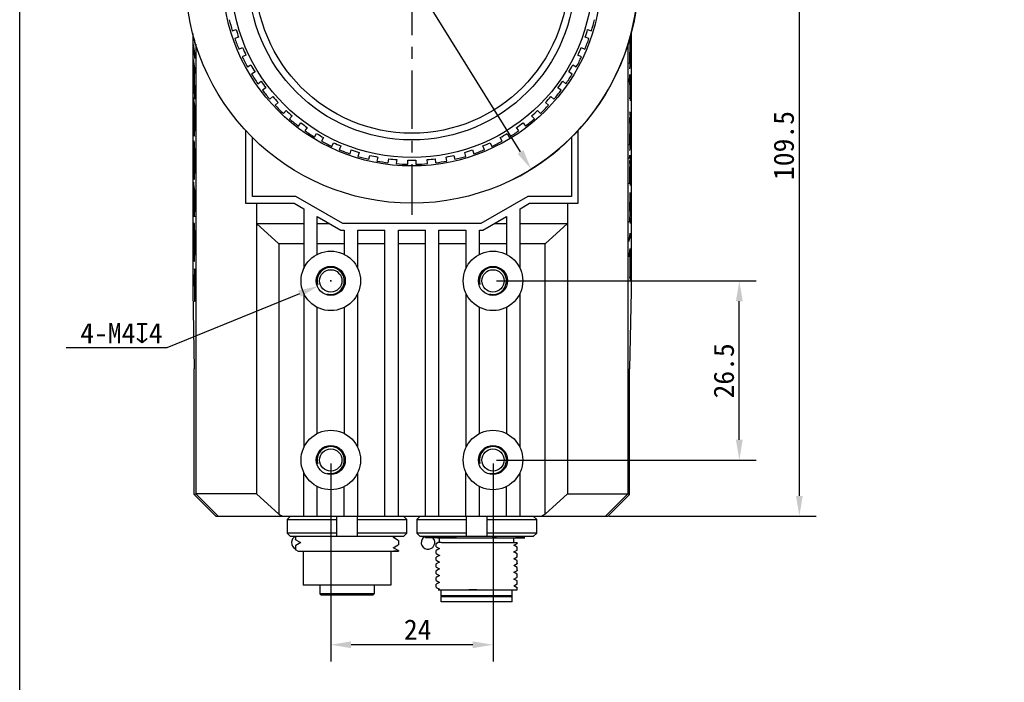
# Model space of a CAD drawing. Header units: millimetres. Extents: x 29 to 427, y -9 to 296.
# Tile 2 of 6: x 29 to 174, y 131 to 229. Entities that reach past the tile are written whole.
import ezdxf

# ---------------------------------------------------------------- set-up
doc = ezdxf.new("R2010")
doc.units = ezdxf.units.MM
doc.header["$LTSCALE"] = 23.1
doc.header["$PDMODE"] = 3
doc.header["$PDSIZE"] = 8
doc.linetypes.add('CENTER', pattern=[0.6, 0.375, -0.075, 0.075, -0.075])
doc.layers.get('0').update_dxf_attribs({"linetype": 'CONTINUOUS'})
doc.layers.get('Defpoints').update_dxf_attribs({"linetype": 'CONTINUOUS'})
for name, color, linetype in [('00_COMPONENTS', 7, 'CONTINUOUS'), ('03_ALL_AXES', 7, 'CONTINUOUS'), ('10_ALL_CHAMFER', 7, 'CONTINUOUS'), ('51__DRAFT_DIMS', 7, 'CONTINUOUS')]:
    doc.layers.add(name, color=color, linetype=linetype)
doc.styles.get("Standard").update_dxf_attribs({"font": 'simfang.ttf'})
doc.dimstyles.new('DIMSTYLE_1', dxfattribs={"dimtxt": 3, "dimasz": 3, "dimexe": 2.5, "dimexo": 0.5, "dimgap": 0.75, "dimtad": 1, "dimdec": 1, "dimdsep": 46, "dimtxsty": 'STANDARD', "dimblk": '_FILLED', "dimcen": 0.09, "dimclrd": 8, "dimclre": 8, "dimclrt": 256, "dimazin": 2, "dimtp": 0.2, "dimtm": 0.2, "dimtfac": 1, "dimtdec": 1, "dimtofl": 0, "dimtmove": 0, "dimatfit": 3, "dimldrblk": '_FILLED', "dimfxl": 1, "dimtolj": 1, "dimarcsym": 0})
doc.dimstyles.new('DIMSTYLE_2', dxfattribs={"dimtxt": 3, "dimasz": 3, "dimexe": 2.5, "dimexo": 0.5, "dimtad": 1, "dimdsep": 46, "dimtxsty": 'STANDARD', "dimblk": '_FILLED', "dimcen": 0.09, "dimclrd": 8, "dimclre": 8, "dimclrt": 256, "dimazin": 2, "dimtp": 0.1, "dimtm": 0.1, "dimtfac": 1, "dimtofl": 0, "dimtmove": 0, "dimatfit": 1, "dimldrblk": '_FILLED', "dimfxl": 1, "dimtolj": 1, "dimarcsym": 0})
doc.dimstyles.new('DIMSTYLE_5', dxfattribs={"dimtxt": 3, "dimasz": 3, "dimexe": 2.5, "dimexo": 0.5, "dimtad": 1, "dimdsep": 46, "dimtxsty": 'STANDARD', "dimblk": '_FILLED', "dimcen": 0.09, "dimclrd": 8, "dimclre": 8, "dimclrt": 256, "dimazin": 2, "dimtp": 0.3, "dimtm": 0.3, "dimtfac": 1, "dimtmove": 0, "dimatfit": 2, "dimldrblk": '_FILLED', "dimfxl": 1, "dimtolj": 1, "dimarcsym": 0})

# ---------------------------------------------------------------- blocks, each defined once
blk = doc.blocks.new('_FILLED')
at = {"color": 0, "linetype": 'ByBlock'}
blk.add_solid([(0, 0), (-1, 0.167), (-1, -0.167)], dxfattribs=at)
blk = doc.blocks.new('*D1')
at = {"layer": '51__DRAFT_DIMS', "color": 8, "lineweight": -2, "transparency": 16777216}
for p, q in [((74.59, 163.45), (74.59, 134.12)), ((98.59, 163.45), (98.59, 134.12)), ((95.59, 136.62), (77.59, 136.62))]:
    blk.add_line(p, q, dxfattribs=at)
at = {"layer": 'Defpoints', "color": 0, "transparency": 16777216}
for p in [(74.59, 163.95), (98.59, 163.95), (74.59, 136.62)]:
    blk.add_point(p, dxfattribs=at)
at = {"layer": '51__DRAFT_DIMS', "color": 8, "lineweight": -2, "transparency": 16777216, "xscale": 3, "yscale": 3, "zscale": 3, "rotation": 180}
blk.add_blockref('_FILLED', (74.59, 136.62), dxfattribs=at)
at = {"layer": '51__DRAFT_DIMS', "color": 8, "lineweight": -2, "transparency": 16777216, "xscale": 3, "yscale": 3, "zscale": 3}
blk.add_blockref('_FILLED', (98.59, 136.62), dxfattribs=at)
at = {"layer": '51__DRAFT_DIMS', "transparency": 16777216, "insert": (87.45, 140.37), "char_height": 3, "attachment_point": 2}
blk.add_mtext('\\A1;24', dxfattribs=at)
blk = doc.blocks.new('*D2')
at = {"layer": '51__DRAFT_DIMS', "color": 8, "lineweight": -2, "transparency": 16777216}
for p, q in [((99.09, 190.45), (137.53, 190.45)), ((135.03, 166.95), (135.03, 187.45)), ((99.09, 163.95), (137.53, 163.95))]:
    blk.add_line(p, q, dxfattribs=at)
at = {"layer": 'Defpoints', "color": 0, "transparency": 16777216}
for p in [(98.59, 190.45), (135.03, 190.45), (98.59, 163.95)]:
    blk.add_point(p, dxfattribs=at)
at = {"layer": '51__DRAFT_DIMS', "color": 8, "lineweight": -2, "transparency": 16777216, "xscale": 3, "yscale": 3, "zscale": 3}
for p, rotation in [((135.03, 190.45), 90), ((135.03, 163.95), 270)]:
    blk.add_blockref('_FILLED', p, dxfattribs=dict(at, rotation=rotation))
at = {"layer": '51__DRAFT_DIMS', "transparency": 16777216, "insert": (131.23, 177.14), "char_height": 3, "attachment_point": 2, "rotation": 90}
blk.add_mtext('\\A1;26.5', dxfattribs=at)
blk = doc.blocks.new('*D3')
at = {"layer": '51__DRAFT_DIMS', "color": 8, "lineweight": -2, "transparency": 16777216}
for p, q in [((74.5, 190.45), (74.68, 190.45)), ((74.59, 190.36), (74.59, 190.54)), ((69.96, 188.56), (50.33, 180.54)), ((50.33, 180.54), (35.44, 180.54))]:
    blk.add_line(p, q, dxfattribs=at)
at = {"layer": 'Defpoints', "color": 0, "transparency": 16777216}
for p in [(76.44, 191.21), (72.74, 189.69)]:
    blk.add_point(p, dxfattribs=at)
at = {"layer": '51__DRAFT_DIMS', "color": 8, "lineweight": -2, "transparency": 16777216, "xscale": 3, "yscale": 3, "zscale": 3, "rotation": 22.21256724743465}
blk.add_blockref('_FILLED', (72.74, 189.69), dxfattribs=at)
at = {"layer": '51__DRAFT_DIMS', "transparency": 16777216, "insert": (49.7, 184.23), "char_height": 3, "attachment_point": 3}
blk.add_mtext('\\A1;4-M4{\\fgdt;x}4', dxfattribs=at)
blk = doc.blocks.new('*D8')
at = {"layer": '51__DRAFT_DIMS', "color": 8, "lineweight": -2, "transparency": 16777216}
for p, q in [((116.17, 265.16), (146.41, 265.16)), ((143.91, 158.65), (143.91, 262.16)), ((115.75, 155.65), (146.41, 155.65))]:
    blk.add_line(p, q, dxfattribs=at)
at = {"layer": 'Defpoints', "color": 0, "transparency": 16777216}
for p in [(115.67, 265.16), (143.91, 265.16), (115.25, 155.65)]:
    blk.add_point(p, dxfattribs=at)
at = {"layer": '51__DRAFT_DIMS', "color": 8, "lineweight": -2, "transparency": 16777216, "xscale": 3, "yscale": 3, "zscale": 3}
for p, rotation in [((143.91, 265.16), 90), ((143.91, 155.65), 270)]:
    blk.add_blockref('_FILLED', p, dxfattribs=dict(at, rotation=rotation))
at = {"layer": '51__DRAFT_DIMS', "transparency": 16777216, "insert": (140.1, 210.48), "char_height": 3, "attachment_point": 2, "rotation": 90}
blk.add_mtext('\\A1;109.5', dxfattribs=at)
blk = doc.blocks.new('*D9')
at = {"layer": '51__DRAFT_DIMS', "color": 8, "lineweight": -2, "transparency": 16777216}
for p, q in [((61.52, 275.88), (54.38, 275.88)), ((68.93, 263.92), (61.52, 275.88)), ((102.66, 209.53), (70.51, 261.37))]:
    blk.add_line(p, q, dxfattribs=at)
at = {"layer": 'Defpoints', "color": 0, "transparency": 16777216}
for p in [(68.93, 263.92), (104.24, 206.98)]:
    blk.add_point(p, dxfattribs=at)
at = {"layer": '51__DRAFT_DIMS', "color": 8, "lineweight": -2, "transparency": 16777216, "xscale": 3, "yscale": 3, "zscale": 3}
for p, rotation in [((68.93, 263.92), 121.8022393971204), ((104.24, 206.98), 301.8022393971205)]:
    blk.add_blockref('_FILLED', p, dxfattribs=dict(at, rotation=rotation))
at = {"layer": '51__DRAFT_DIMS', "transparency": 16777216, "insert": (60.89, 279.54), "char_height": 3, "attachment_point": 3}
blk.add_mtext('\\A1;%%c67', dxfattribs=at)

msp = doc.modelspace()

# ---------------------------------------------------------------- linework, layer by layer
msp.add_lwpolyline([(28.566, 296.178), (427.252, 296.178), (427.252, -9.445), (28.566, -9.445)], close=True)
at = {"layer": '00_COMPONENTS'}
for p, q in [((60.017, 227.448), (60.588, 227.634)), ((112.588, 227.634), (113.159, 227.448)), ((54.169, 227.043), (54.169, 188.94)), ((54.38, 226.249), (54.457, 225.634)), ((54.457, 225.634), (54.457, 225.996)), ((60.959, 226.492), (60.388, 226.307)), ((112.788, 226.307), (112.218, 226.492)), ((119.007, 227.043), (119.007, 188.94)), ((54.3, 225.421), (54.3, 224.619)), ((54.457, 224.164), (54.3, 225.421)), ((54.3, 224.619), (54.457, 223.366)), ((54.615, 225.48), (54.615, 158.962)), ((60.999, 224.715), (61.547, 224.959)), ((111.629, 224.959), (112.177, 224.715)), ((118.561, 225.48), (118.561, 158.951)), ((54.3, 223.198), (54.3, 222.396)), ((54.457, 221.946), (54.3, 223.198)), ((54.457, 223.366), (54.457, 224.164)), ((62.035, 223.862), (61.487, 223.618)), ((111.689, 223.618), (111.141, 223.862)), ((54.3, 222.396), (54.351, 221.987)), ((54.351, 221.987), (54.38, 220.73)), ((54.457, 218.488), (54.382, 221.745)), ((54.382, 221.745), (54.457, 221.144)), ((54.457, 221.144), (54.457, 221.946)), ((62.262, 222.099), (62.781, 222.399)), ((110.395, 222.399), (110.915, 222.099)), ((54.38, 220.73), (54.3, 218.999)), ((54.3, 218.103), (54.393, 220.145)), ((54.393, 220.145), (54.457, 217.358)), ((63.381, 221.36), (62.862, 221.059)), ((63.791, 219.629), (64.276, 219.982)), ((108.9, 219.982), (109.386, 219.629)), ((110.315, 221.059), (109.795, 221.36)), ((54.3, 218.999), (54.3, 218.103)), ((64.981, 219.011), (64.496, 218.658)), ((108.68, 218.658), (108.195, 219.011)), ((118.809, 218.595), (118.809, 217.379)), ((118.858, 217.772), (118.858, 219.049)), ((118.876, 218.971), (118.876, 217.113)), ((54.3, 217.587), (54.3, 216.785)), ((54.457, 216.331), (54.3, 217.587)), ((54.457, 217.358), (54.457, 218.488)), ((65.569, 217.333), (66.015, 217.734)), ((107.161, 217.734), (107.607, 217.333)), ((118.809, 217.379), (118.858, 217.772)), ((54.3, 216.785), (54.37, 216.228)), ((54.37, 216.228), (54.37, 215.295)), ((54.387, 214.984), (54.387, 216.093)), ((54.387, 216.093), (54.44, 215.668)), ((54.44, 215.668), (54.44, 213.711)), ((54.457, 213.814), (54.457, 216.331)), ((66.818, 216.842), (66.372, 216.441)), ((67.578, 215.235), (67.98, 215.681)), ((105.196, 215.681), (105.598, 215.235)), ((106.804, 216.441), (106.358, 216.842)), ((68.872, 214.878), (68.47, 214.432)), ((104.706, 214.432), (104.305, 214.878)), ((54.33, 213.654), (54.3, 213.224)), ((54.3, 213.224), (54.3, 212.328)), ((54.3, 212.328), (54.33, 212.786)), ((61.988, 212.723), (61.988, 201.951)), ((69.796, 213.359), (70.148, 213.844)), ((71.119, 213.139), (70.766, 212.653)), ((102.41, 212.653), (102.057, 213.139)), ((103.028, 213.844), (103.381, 213.359)), ((111.188, 201.951), (111.188, 212.723)), ((62.988, 202.951), (62.988, 211.686)), ((72.197, 211.724), (72.497, 212.244)), ((73.536, 211.644), (73.236, 211.124)), ((99.94, 211.124), (99.64, 211.644)), ((100.679, 212.244), (100.98, 211.724)), ((110.188, 211.686), (110.188, 202.951)), ((74.756, 210.35), (75, 210.898)), ((76.096, 210.41), (75.852, 209.862)), ((77.444, 209.251), (77.63, 209.821)), ((95.547, 209.821), (95.732, 209.251)), ((97.324, 209.862), (97.08, 210.41)), ((98.176, 210.898), (98.421, 210.35)), ((78.771, 209.451), (78.586, 208.88)), ((80.233, 208.438), (80.358, 209.025)), ((81.532, 208.776), (81.407, 208.189)), ((83.091, 207.922), (83.154, 208.519)), ((84.348, 208.393), (84.285, 207.797)), ((85.988, 207.707), (85.988, 208.307)), ((87.188, 208.307), (87.188, 207.707)), ((88.891, 207.797), (88.829, 208.393)), ((90.022, 208.519), (90.085, 207.922)), ((91.769, 208.189), (91.645, 208.776)), ((92.818, 209.025), (92.943, 208.438)), ((94.591, 208.88), (94.405, 209.451)), ((118.859, 205.233), (118.859, 207.189)), ((118.876, 207.087), (118.876, 204.57)), ((118.806, 205.916), (118.806, 204.807)), ((54.3, 205.043), (54.3, 202.137)), ((54.457, 203.786), (54.3, 205.043)), ((54.318, 202.73), (54.318, 204.097)), ((54.318, 204.097), (54.372, 203.664)), ((118.806, 204.807), (118.859, 205.233)), ((54.372, 203.664), (54.372, 202.141)), ((54.39, 202.305), (54.39, 203.52)), ((54.39, 203.52), (54.44, 203.127)), ((54.44, 203.127), (54.44, 201.85)), ((54.457, 201.928), (54.457, 203.786)), ((69.438, 202.951), (62.988, 202.951)), ((76.366, 198.951), (69.438, 202.951)), ((103.738, 202.951), (96.81, 198.951)), ((110.188, 202.951), (103.738, 202.951)), ((118.812, 200.756), (118.876, 203.543)), ((118.876, 203.543), (118.876, 202.413)), ((61.988, 201.951), (69.17, 201.951)), ((63.588, 201.951), (63.588, 158.951)), ((69.17, 201.951), (70.588, 201.132)), ((70.588, 201.132), (70.588, 192.284)), ((102.588, 201.132), (104.006, 201.951)), ((102.588, 192.284), (102.588, 201.132)), ((104.006, 201.951), (111.188, 201.951)), ((109.588, 201.951), (109.588, 158.951)), ((118.876, 202.413), (118.8, 199.155)), ((72.588, 194.37), (72.588, 199.977)), ((72.588, 199.977), (76.098, 197.951)), ((97.078, 197.951), (100.588, 199.977)), ((100.588, 199.977), (100.588, 194.37)), ((118.8, 199.155), (118.876, 199.757)), ((118.876, 199.757), (118.876, 198.955)), ((66.888, 195.951), (63.588, 198.951)), ((63.588, 198.951), (70.588, 198.951)), ((72.588, 198.951), (74.366, 198.951)), ((96.81, 198.951), (76.366, 198.951)), ((98.81, 198.951), (100.588, 198.951)), ((102.588, 198.951), (109.588, 198.951)), ((109.588, 198.951), (106.288, 195.951)), ((76.098, 197.951), (76.588, 197.951)), ((76.588, 197.951), (76.588, 194.37)), ((78.588, 192.284), (78.588, 197.951)), ((78.588, 197.951), (82.588, 197.951)), ((82.588, 155.651), (82.588, 197.951)), ((84.588, 155.651), (84.588, 197.951)), ((84.588, 197.951), (88.588, 197.951)), ((88.588, 155.651), (88.588, 197.951)), ((90.588, 155.651), (90.588, 197.951)), ((90.588, 197.951), (94.588, 197.951)), ((94.588, 197.951), (94.588, 192.284)), ((96.588, 194.37), (96.588, 197.951)), ((96.588, 197.951), (97.078, 197.951)), ((118.719, 196.283), (118.876, 197.535)), ((118.876, 197.535), (118.876, 196.737)), ((66.888, 195.951), (66.888, 155.951)), ((70.588, 195.951), (66.888, 195.951)), ((76.588, 195.951), (72.588, 195.951)), ((82.588, 195.951), (78.588, 195.951)), ((88.588, 195.951), (84.588, 195.951)), ((94.588, 195.951), (90.588, 195.951)), ((100.588, 195.951), (96.588, 195.951)), ((106.288, 195.951), (102.588, 195.951)), ((106.288, 155.951), (106.288, 195.951)), ((118.719, 194.015), (118.876, 195.268)), ((118.876, 195.268), (118.876, 194.465)), ((118.876, 194.465), (118.811, 193.946)), ((118.811, 193.946), (118.811, 190.835)), ((54.3, 191.393), (54.3, 190.591)), ((54.44, 190.284), (54.3, 191.393)), ((54.44, 192.253), (54.44, 190.284)), ((54.457, 192.11), (54.44, 192.253)), ((54.457, 187.387), (54.457, 192.11)), ((118.811, 190.835), (118.876, 191.355)), ((118.876, 191.355), (118.876, 190.557)), ((54.3, 190.591), (54.44, 189.482)), ((54.44, 189.482), (54.44, 187.53)), ((54.169, 188.94), (54.379, 177.451)), ((70.588, 188.618), (70.588, 165.784)), ((78.588, 165.784), (78.588, 188.618)), ((94.588, 188.618), (94.588, 165.784)), ((102.588, 165.784), (102.588, 188.618)), ((119.007, 188.94), (118.798, 177.451)), ((54.44, 187.53), (54.457, 187.387)), ((72.588, 167.87), (72.588, 186.532)), ((76.588, 186.532), (76.588, 167.87)), ((96.588, 167.87), (96.588, 186.532)), ((100.588, 186.532), (100.588, 167.87)), ((54.379, 158.864), (54.379, 177.451)), ((118.798, 158.864), (118.798, 177.451)), ((70.588, 155.651), (70.588, 162.118)), ((78.588, 155.651), (78.588, 162.118)), ((94.588, 155.651), (94.588, 162.118)), ((102.588, 155.651), (102.588, 162.118)), ((54.379, 158.864), (54.615, 158.962)), ((57.592, 155.651), (54.379, 158.864)), ((54.615, 158.962), (57.926, 155.651)), ((63.588, 158.951), (54.615, 158.951)), ((63.588, 158.951), (66.888, 155.951)), ((72.588, 155.651), (72.588, 160.032)), ((76.588, 155.651), (76.588, 160.032)), ((96.588, 155.651), (96.588, 160.032)), ((100.588, 155.651), (100.588, 160.032)), ((109.588, 158.951), (106.288, 155.951)), ((109.588, 158.951), (118.561, 158.951)), ((118.561, 158.962), (115.25, 155.651)), ((118.798, 158.864), (115.584, 155.651)), ((118.561, 158.962), (118.798, 158.864)), ((57.592, 155.651), (115.584, 155.651)), ((68.622, 155.651), (68.114, 155.151)), ((68.114, 155.151), (68.114, 153.151)), ((68.114, 155.151), (75.488, 155.151)), ((75.488, 152.651), (75.488, 155.651)), ((78.488, 155.651), (78.488, 152.651)), ((78.488, 155.151), (85.862, 155.151)), ((85.862, 155.151), (85.355, 155.651)), ((85.862, 153.151), (85.862, 155.151)), ((87.822, 155.651), (87.314, 155.151)), ((87.314, 155.151), (87.314, 153.151)), ((87.314, 155.151), (94.688, 155.151)), ((94.688, 152.651), (94.688, 155.651)), ((97.688, 155.651), (97.688, 152.651)), ((97.688, 155.151), (105.062, 155.151)), ((105.062, 155.151), (104.555, 155.651)), ((105.062, 153.151), (105.062, 155.151)), ((75.488, 153.151), (68.114, 153.151)), ((68.114, 153.151), (68.622, 152.651)), ((85.862, 153.151), (78.488, 153.151)), ((85.355, 152.651), (85.862, 153.151)), ((94.688, 153.151), (87.314, 153.151)), ((87.314, 153.151), (87.822, 152.651)), ((105.062, 153.151), (97.688, 153.151)), ((104.555, 152.651), (105.062, 153.151)), ((85.355, 152.651), (68.622, 152.651)), ((69.388, 152.651), (69.388, 152.17)), ((69.399, 152.158), (70.127, 151.737)), ((70.152, 151.751), (69.399, 151.316)), ((83.826, 152.473), (84.133, 152.651)), ((84.578, 152.067), (83.85, 152.487)), ((84.588, 152.054), (84.588, 151.421)), ((104.555, 152.651), (87.822, 152.651)), ((88.588, 152.451), (88.588, 152.651)), ((90.35, 152.451), (88.588, 152.451)), ((90.188, 151.123), (90.188, 151.571)), ((90.196, 151.578), (90.194, 151.576)), ((90.258, 151.614), (90.199, 151.58)), ((90.495, 151.751), (90.258, 151.614)), ((90.373, 152.452), (90.35, 152.451)), ((90.373, 152.451), (103.281, 152.451)), ((90.942, 151.751), (90.495, 151.751)), ((90.688, 151.751), (90.688, 152.451)), ((90.971, 151.751), (102.188, 151.751)), ((92.696, 152.546), (92.696, 152.651)), ((101.688, 151.751), (101.688, 152.451)), ((101.689, 151.346), (102.16, 151.618)), ((102.188, 151.633), (102.188, 151.751)), ((102.997, 152.587), (103.109, 152.651)), ((103.281, 152.451), (103.023, 152.6)), ((69.388, 151.303), (69.388, 150.671)), ((69.399, 150.657), (69.757, 150.451)), ((69.757, 150.451), (84.588, 150.451)), ((70.488, 150.451), (70.488, 145.451)), ((83.488, 150.451), (83.488, 145.451)), ((83.825, 150.973), (84.577, 151.408)), ((83.864, 150.979), (83.85, 150.987)), ((84.576, 150.567), (83.864, 150.979)), ((84.588, 150.554), (84.588, 150.451)), ((90.188, 151.123), (90.197, 151.113)), ((90.188, 150.123), (90.188, 150.571)), ((90.188, 150.123), (90.197, 150.113)), ((90.659, 150.846), (90.193, 150.576)), ((90.197, 151.113), (90.659, 150.846)), ((90.197, 150.113), (90.659, 149.846)), ((90.673, 150.854), (90.659, 150.846)), ((101.675, 151.338), (101.689, 151.346)), ((101.675, 150.338), (101.689, 150.346)), ((102.176, 151.064), (101.689, 151.346)), ((101.689, 150.346), (102.16, 150.618)), ((102.176, 150.064), (101.689, 150.346)), ((102.176, 151.064), (102.173, 151.066)), ((102.188, 150.633), (102.188, 151.056)), ((102.188, 149.633), (102.188, 150.056)), ((90.188, 149.123), (90.188, 149.571)), ((90.188, 149.123), (90.197, 149.113)), ((90.659, 149.846), (90.193, 149.576)), ((90.659, 148.846), (90.193, 148.576)), ((90.197, 149.113), (90.659, 148.846)), ((90.673, 149.854), (90.659, 149.846)), ((90.673, 148.854), (90.659, 148.846)), ((101.675, 149.338), (101.689, 149.346)), ((101.689, 149.346), (102.16, 149.618)), ((102.176, 149.065), (101.689, 149.346)), ((101.689, 148.346), (102.161, 148.619)), ((102.177, 149.064), (102.173, 149.066)), ((102.188, 148.633), (102.188, 149.056)), ((90.188, 148.123), (90.188, 148.571)), ((90.188, 148.123), (90.196, 148.113)), ((90.188, 147.123), (90.188, 147.571)), ((90.197, 147.578), (90.194, 147.577)), ((90.196, 148.113), (90.659, 147.846)), ((90.258, 147.614), (90.2, 147.58)), ((90.659, 147.846), (90.258, 147.614)), ((90.673, 147.854), (90.659, 147.846)), ((101.675, 148.338), (101.689, 148.346)), ((101.675, 147.338), (101.689, 147.346)), ((102.176, 148.065), (101.689, 148.346)), ((101.689, 147.346), (102.093, 147.58)), ((102.176, 147.064), (101.689, 147.346)), ((102.093, 147.58), (102.16, 147.618)), ((102.176, 148.064), (102.172, 148.066)), ((102.188, 147.633), (102.188, 148.056)), ((90.188, 147.123), (90.196, 147.113)), ((90.188, 146.123), (90.188, 146.571)), ((90.188, 146.123), (90.197, 146.113)), ((90.659, 146.846), (90.193, 146.576)), ((90.659, 145.846), (90.193, 145.576)), ((90.196, 147.113), (90.659, 146.846)), ((90.197, 146.113), (90.659, 145.846)), ((90.673, 146.854), (90.659, 146.846)), ((90.673, 145.854), (90.659, 145.846)), ((101.675, 146.338), (101.689, 146.346)), ((101.689, 146.346), (102.093, 146.58)), ((102.176, 146.064), (101.689, 146.346)), ((102.093, 146.58), (102.16, 146.618)), ((102.188, 146.633), (102.188, 147.056)), ((102.188, 145.633), (102.188, 146.056)), ((83.488, 145.451), (70.488, 145.451)), ((72.988, 145.451), (72.988, 144.151)), ((80.988, 145.451), (80.988, 144.151)), ((90.188, 145.123), (90.188, 145.571)), ((90.197, 145.113), (90.659, 144.846)), ((90.673, 144.854), (90.499, 144.753)), ((90.499, 144.751), (102.188, 144.751)), ((90.938, 143.851), (90.938, 144.751)), ((94.083, 144.751), (94.091, 144.751)), ((101.438, 143.851), (101.438, 144.751)), ((101.675, 145.338), (101.689, 145.346)), ((101.689, 145.346), (102.16, 145.618)), ((102.176, 145.064), (101.689, 145.346)), ((102.188, 144.751), (102.188, 145.056)), ((73.188, 143.951), (72.988, 144.151)), ((80.988, 144.151), (72.988, 144.151)), ((80.788, 143.951), (73.188, 143.951)), ((80.788, 143.951), (80.988, 144.151)), ((91.038, 143.751), (90.938, 143.851)), ((101.438, 143.851), (90.938, 143.851)), ((90.938, 143.751), (101.438, 143.751)), ((90.938, 142.951), (90.938, 143.751)), ((101.438, 142.951), (90.938, 142.951)), ((101.338, 143.751), (101.438, 143.851)), ((101.438, 142.951), (101.438, 143.751))]:
    msp.add_line(p, q, dxfattribs=at)
for centre, radius in [((86.588, 235.451), 26.75), ((86.588, 235.451), 24.15), ((86.588, 235.451), 23.15), ((74.588, 190.451), 4.4), ((98.588, 190.451), 4.4), ((74.588, 190.451), 2.15), ((98.588, 190.451), 2.15), ((74.588, 190.451), 1.65), ((98.588, 190.451), 1.65), ((74.588, 163.951), 4.4), ((98.588, 163.951), 4.4), ((74.588, 163.951), 2.15), ((98.588, 163.951), 2.15), ((74.588, 163.951), 1.65), ((98.588, 163.951), 1.65)]:
    msp.add_circle(centre, radius, dxfattribs=at)
for centre, radius, start, end in [((86.588, 235.451), 27.75, 193.23892, 196.76108), ((86.588, 235.451), 27.75, 343.23892, 346.76108), ((86.588, 235.451), 27.15, 196.73369, 199.26631), ((86.588, 235.451), 27.15, 340.73369, 343.26631), ((86.588, 235.451), 27.75, 199.23892, 202.76108), ((86.588, 235.451), 27.75, 337.23892, 340.76108), ((101.868, 225.792), 16.985, 1.56159, 2.05971), ((86.588, 235.451), 27.15, 202.73369, 205.26631), ((86.588, 235.451), 27.15, 334.73369, 337.26631), ((86.588, 235.451), 27.75, 205.23892, 208.76108), ((86.588, 235.451), 27.75, 331.23892, 334.76108), ((86.588, 235.451), 27.15, 208.73369, 211.26631), ((86.588, 235.451), 27.15, 328.73369, 331.26631), ((86.588, 235.451), 27.75, 211.23892, 214.76108), ((86.588, 235.451), 27.15, 214.73369, 217.26631), ((86.588, 235.451), 27.15, 322.73369, 325.26631), ((86.588, 235.451), 27.75, 325.23892, 328.76108), ((60.272, 219.512), 58.603, 0.20702, 0.86778), ((86.588, 235.451), 27.75, 217.23892, 220.76108), ((86.588, 235.451), 27.75, 319.23892, 322.76108), ((-64.618, 219.064), 183.494, 359.97091, 0.20586), ((86.588, 235.451), 27.15, 220.73369, 223.26631), ((86.588, 235.451), 27.15, 316.73369, 319.26631), ((86.588, 235.451), 27.75, 223.23892, 226.76108), ((86.588, 235.451), 27.15, 226.73369, 229.26631), ((86.588, 235.451), 27.15, 310.73369, 313.26631), ((86.588, 235.451), 27.75, 313.23892, 316.76108), ((38.791, 214.788), 15.577, 357.7902, 359.32349), ((86.588, 235.451), 27.75, 229.23892, 232.76108), ((86.588, 235.451), 27.75, 307.23892, 310.76108), ((119.453, 214.082), 65.065, 180.08856, 180.744), ((86.588, 235.451), 27.15, 232.73369, 235.26631), ((86.588, 235.451), 27.15, 304.73369, 307.26631), ((86.588, 235.451), 27.75, 235.23892, 238.76108), ((86.588, 235.451), 27.15, 238.73369, 241.26631), ((86.588, 235.451), 27.15, 298.73369, 301.26631), ((86.588, 235.451), 27.75, 301.23892, 304.76108), ((141.032, 208.711), 86.734, 179.17358, 180.04148), ((86.588, 235.451), 27.75, 241.23892, 244.76108), ((86.588, 235.451), 27.15, 244.73369, 247.26631), ((86.588, 235.451), 27.75, 247.23892, 250.76108), ((86.588, 235.451), 27.15, 250.73369, 253.26631), ((86.588, 235.451), 27.15, 286.73369, 289.26631), ((86.588, 235.451), 27.75, 289.23892, 292.76108), ((86.588, 235.451), 27.15, 292.73369, 295.26631), ((86.588, 235.451), 27.75, 295.23892, 298.76108), ((158.136, 208.613), 103.838, 179.9805, 180.69866), ((115.476, 208.611), 61.161, 179.16618, 180.02251), ((118.14, 208.559), 63.825, 179.97475, 180.7647), ((86.588, 235.451), 27.75, 253.23892, 256.76108), ((86.588, 235.451), 27.15, 256.73369, 259.26631), ((86.588, 235.451), 27.15, 262.73369, 265.26631), ((86.588, 235.451), 27.15, 268.73369, 271.26631), ((86.588, 235.451), 27.15, 274.73369, 277.26631), ((86.588, 235.451), 27.15, 280.73369, 283.26631), ((86.588, 235.451), 27.75, 283.23892, 286.76108), ((118.453, 208.125), 64.152, 180.69475, 181.46983), ((97.95, 208.27), 43.633, 180.73851, 181.71688), ((86.588, 235.451), 27.75, 259.23892, 262.76108), ((86.588, 235.451), 27.75, 265.23892, 268.76108), ((86.588, 235.451), 27.75, 271.23892, 274.76108), ((86.588, 235.451), 27.75, 277.23892, 280.76108), ((183.861, 206.818), 65.055, 179.25594, 179.91144), ((130.702, 202.086), 76.401, 179.96155, 180.74424), ((-4.156, 201.387), 58.613, 359.13229, 359.793), ((-129.065, 201.835), 183.523, 359.79415, 0.02909), ((141.032, 196.601), 86.734, 179.17358, 180.04148), ((115.476, 196.501), 61.161, 179.16618, 180.02251), ((158.136, 196.503), 103.838, 179.9805, 180.69866), ((118.453, 196.014), 64.152, 180.69475, 181.46983), ((118.14, 196.449), 63.825, 179.97475, 180.76469), ((97.949, 196.159), 43.632, 180.7385, 181.71689), ((74.588, 190.451), 2, 255, 195), ((98.588, 190.451), 2, 255, 195), ((74.588, 163.951), 2, 255, 195), ((98.588, 163.951), 2, 255, 195), ((105.888, 223.863), 78.314, 240.13227, 240.576), ((67.288, 223.863), 78.314, 299.424, 299.86773), ((69.775, 151.751), 1, 115.82026, 247.22381), ((88.975, 151.751), 1, 115.82026, 44.42918), ((90.206, 151.553), 0.0269, 117.52431, 120.31405), ((96.415, 168.334), 16.195, 257.08543, 258.73542), ((95.049, 168.271), 16.142, 281.45799, 284.60642), ((101.905, 152.86), 1.269, 277.83276, 279.16149), ((101.911, 151.824), 1.232, 277.89746, 279.24626), ((101.906, 150.859), 1.268, 277.83151, 279.16032), ((90.206, 147.553), 0.027, 117.44368, 120.50353), ((101.908, 148.844), 1.252, 277.85616, 279.19211), ((101.906, 147.857), 1.266, 277.83807, 279.16768), ((101.91, 146.833), 1.241, 277.88139, 279.22425)]:
    msp.add_arc(centre, radius, start, end, dxfattribs=at)
for points in [[(118.861, 225.02), (118.861, 225.511), (118.857, 225.92), (118.847, 226.255)], [(118.867, 226.497), (118.875, 226.087), (118.879, 225.595), (118.879, 225.024)], [(118.84, 223.357), (118.854, 223.837), (118.861, 224.389), (118.861, 225.02)], [(118.879, 225.024), (118.879, 224.14), (118.87, 223.391), (118.853, 222.773)], [(118.784, 222.638), (118.807, 222.638), (118.826, 222.875), (118.84, 223.357)], [(118.853, 222.773), (118.835, 222.155), (118.813, 221.848), (118.785, 221.848)], [(118.801, 219.876), (118.804, 220.248), (118.809, 220.526), (118.816, 220.707)], [(118.816, 220.707), (118.823, 220.886), (118.83, 220.98), (118.839, 220.98)], [(118.838, 220.232), (118.828, 220.232), (118.821, 220.101), (118.816, 219.848)], [(118.849, 220.111), (118.846, 220.191), (118.842, 220.232), (118.838, 220.232)], [(118.839, 220.98), (118.845, 220.98), (118.851, 220.927), (118.856, 220.827)], [(118.856, 219.794), (118.854, 219.925), (118.852, 220.031), (118.849, 220.111)], [(118.856, 220.827), (118.861, 220.727), (118.866, 220.583), (118.869, 220.399)], [(118.816, 219.848), (118.811, 219.593), (118.809, 219.176), (118.809, 218.595)], [(118.858, 219.049), (118.858, 219.413), (118.857, 219.663), (118.856, 219.794)], [(54.357, 214.187), (54.349, 213.99), (54.34, 213.808), (54.33, 213.654)], [(54.37, 215.295), (54.37, 214.976), (54.369, 214.747), (54.368, 214.604)], [(54.388, 213.981), (54.387, 214.137), (54.387, 214.473), (54.387, 214.984)], [(118.81, 214.649), (118.8, 214.649), (118.79, 214.584), (118.781, 214.457)], [(118.808, 215.447), (118.83, 215.447), (118.847, 215.21), (118.86, 214.739)], [(118.847, 214.145), (118.838, 214.482), (118.826, 214.649), (118.81, 214.649)], [(118.861, 212.91), (118.861, 213.401), (118.857, 213.81), (118.847, 214.145)], [(118.86, 214.739), (118.872, 214.269), (118.879, 213.659), (118.879, 212.914)], [(54.33, 212.786), (54.34, 212.942), (54.349, 213.142), (54.358, 213.394)], [(54.358, 213.394), (54.363, 213.507), (54.367, 213.67), (54.371, 213.887)], [(54.371, 213.887), (54.373, 213.175), (54.379, 212.659), (54.387, 212.339)], [(54.404, 212.786), (54.4, 212.893), (54.396, 213.044), (54.393, 213.237)], [(54.419, 212.627), (54.414, 212.627), (54.409, 212.68), (54.404, 212.786)], [(54.431, 212.747), (54.428, 212.668), (54.424, 212.627), (54.419, 212.627)], [(54.438, 213.057), (54.437, 212.93), (54.435, 212.827), (54.431, 212.747)], [(54.44, 213.711), (54.44, 213.404), (54.44, 213.187), (54.438, 213.057)], [(54.442, 212.082), (54.448, 212.23), (54.452, 212.43), (54.454, 212.684)], [(54.454, 212.684), (54.456, 212.942), (54.457, 213.318), (54.457, 213.814)], [(118.84, 211.247), (118.854, 211.727), (118.861, 212.28), (118.861, 212.91)], [(118.879, 212.914), (118.879, 212.03), (118.87, 211.281), (118.853, 210.663)], [(54.387, 212.339), (54.396, 212.021), (54.406, 211.861), (54.419, 211.861)], [(54.419, 211.861), (54.428, 211.861), (54.436, 211.935), (54.442, 212.082)], [(118.784, 210.528), (118.807, 210.528), (118.826, 210.766), (118.84, 211.247)], [(54.332, 210.859), (54.321, 210.654), (54.313, 210.355), (54.307, 209.962)], [(54.321, 209.501), (54.326, 209.79), (54.332, 210.007), (54.34, 210.155)], [(54.366, 211.162), (54.354, 211.162), (54.342, 211.063), (54.332, 210.859)], [(54.34, 210.155), (54.347, 210.302), (54.356, 210.372), (54.365, 210.372)], [(54.365, 210.372), (54.389, 210.372), (54.407, 210.134), (54.422, 209.652)], [(54.434, 210.237), (54.417, 210.855), (54.394, 211.162), (54.366, 211.162)], [(54.46, 207.986), (54.46, 208.87), (54.451, 209.619), (54.434, 210.237)], [(118.853, 210.663), (118.835, 210.045), (118.813, 209.739), (118.785, 209.739)], [(54.422, 209.652), (54.436, 209.172), (54.443, 208.62), (54.443, 207.99)], [(118.806, 208.561), (118.814, 208.879), (118.825, 209.039), (118.838, 209.039)], [(118.838, 209.039), (118.847, 209.039), (118.855, 208.965), (118.861, 208.818)], [(118.861, 208.818), (118.867, 208.67), (118.871, 208.47), (118.873, 208.216)], [(54.362, 206.443), (54.352, 206.569), (54.344, 206.741), (54.337, 206.962)], [(54.443, 207.99), (54.443, 207.499), (54.438, 207.089), (54.429, 206.755)], [(54.441, 206.16), (54.454, 206.631), (54.46, 207.241), (54.46, 207.986)], [(118.806, 206.919), (118.806, 206.763), (118.806, 206.428), (118.806, 205.916)], [(118.823, 208.114), (118.818, 208.007), (118.814, 207.856), (118.812, 207.663)], [(118.838, 208.273), (118.833, 208.273), (118.828, 208.22), (118.823, 208.114)], [(118.85, 208.153), (118.847, 208.232), (118.843, 208.273), (118.838, 208.273)], [(118.857, 207.843), (118.856, 207.971), (118.853, 208.073), (118.85, 208.153)], [(118.859, 207.189), (118.859, 207.496), (118.858, 207.713), (118.857, 207.843)], [(118.873, 208.216), (118.875, 207.958), (118.876, 207.582), (118.876, 207.087)], [(54.322, 206.479), (54.329, 206.209), (54.337, 205.988), (54.347, 205.809)], [(54.347, 205.809), (54.36, 205.571), (54.374, 205.452), (54.39, 205.452)], [(54.391, 206.25), (54.382, 206.25), (54.372, 206.316), (54.362, 206.443)], [(54.39, 205.452), (54.411, 205.452), (54.428, 205.69), (54.441, 206.16)], [(54.429, 206.755), (54.419, 206.418), (54.407, 206.25), (54.391, 206.25)], [(54.319, 201.997), (54.318, 202.125), (54.318, 202.37), (54.318, 202.73)], [(54.307, 201.093), (54.311, 200.782), (54.317, 200.529), (54.325, 200.34)], [(54.325, 201.38), (54.322, 201.539), (54.32, 201.744), (54.319, 201.997)], [(54.336, 201.007), (54.331, 201.097), (54.328, 201.224), (54.325, 201.38)], [(54.367, 201.138), (54.363, 200.962), (54.357, 200.872), (54.35, 200.872)], [(54.372, 202.141), (54.372, 201.65), (54.371, 201.314), (54.367, 201.138)], [(54.37, 200.297), (54.375, 200.459), (54.38, 200.7), (54.382, 201.024)], [(54.382, 201.024), (54.386, 200.651), (54.391, 200.373), (54.397, 200.192)], [(54.398, 201.051), (54.393, 201.306), (54.39, 201.724), (54.39, 202.305)], [(54.419, 200.668), (54.41, 200.668), (54.402, 200.799), (54.398, 201.051)], [(54.437, 201.106), (54.436, 200.975), (54.434, 200.868), (54.43, 200.788)], [(54.44, 201.85), (54.44, 201.486), (54.439, 201.237), (54.437, 201.106)], [(54.325, 200.34), (54.333, 200.152), (54.341, 200.054), (54.35, 200.054)], [(54.35, 200.872), (54.345, 200.872), (54.34, 200.917), (54.336, 201.007)], [(54.35, 200.054), (54.358, 200.054), (54.364, 200.136), (54.37, 200.297)], [(54.397, 200.192), (54.404, 200.013), (54.411, 199.919), (54.42, 199.919)], [(54.43, 200.788), (54.427, 200.709), (54.423, 200.668), (54.419, 200.668)], [(54.42, 199.919), (54.426, 199.919), (54.432, 199.972), (54.437, 200.072)], [(54.437, 200.072), (54.443, 200.172), (54.447, 200.316), (54.45, 200.5)], [(54.332, 198.748), (54.321, 198.544), (54.313, 198.245), (54.307, 197.852)], [(54.366, 199.051), (54.354, 199.051), (54.342, 198.953), (54.332, 198.748)], [(54.34, 198.044), (54.347, 198.192), (54.356, 198.261), (54.365, 198.261)], [(54.365, 198.261), (54.389, 198.261), (54.407, 198.024), (54.422, 197.542)], [(54.434, 198.126), (54.417, 198.744), (54.394, 199.051), (54.366, 199.051)], [(54.46, 195.875), (54.46, 196.759), (54.451, 197.508), (54.434, 198.126)], [(54.321, 197.391), (54.326, 197.68), (54.332, 197.897), (54.34, 198.044)], [(54.422, 197.542), (54.436, 197.062), (54.443, 196.509), (54.443, 195.879)], [(54.443, 195.879), (54.443, 195.388), (54.438, 194.979), (54.429, 194.644)], [(54.441, 194.05), (54.454, 194.52), (54.46, 195.13), (54.46, 195.875)], [(54.322, 194.369), (54.329, 194.099), (54.337, 193.878), (54.347, 193.698)], [(54.362, 194.332), (54.352, 194.459), (54.344, 194.631), (54.337, 194.852)], [(54.391, 194.14), (54.382, 194.14), (54.372, 194.205), (54.362, 194.332)], [(54.39, 193.342), (54.411, 193.342), (54.428, 193.579), (54.441, 194.05)], [(54.429, 194.644), (54.419, 194.308), (54.407, 194.14), (54.391, 194.14)], [(54.347, 193.698), (54.36, 193.46), (54.374, 193.342), (54.39, 193.342)], [(102.18, 150.062), (102.179, 150.063), (102.177, 150.063), (102.176, 150.064)], [(102.179, 145.062), (102.178, 145.063), (102.177, 145.064), (102.176, 145.064)]]:
    msp.add_open_spline(points, degree=3, dxfattribs=at)
for points, knots in [([(69.399, 152.158), (69.398, 152.159), (69.393, 152.162), (69.388, 152.167), (69.388, 152.17)], [0, 0, 0, 0, 0.3362146, 1, 1, 1, 1]), ([(84.578, 152.067), (84.579, 152.066), (84.584, 152.063), (84.588, 152.058), (84.588, 152.054)], [0, 0, 0, 0, 0.3341356, 1, 1, 1, 1]), ([(90.193, 151.576), (90.192, 151.575), (90.19, 151.574), (90.188, 151.572), (90.188, 151.571)], [0, 0, 0, 0, 0.3353132, 1, 1, 1, 1]), ([(90.277, 151.594), (90.26, 151.592), (90.233, 151.588), (90.206, 151.582), (90.196, 151.578)], [0, 0, 0, 0, 0.6269521, 1, 1, 1, 1]), ([(92.696, 152.546), (92.48, 152.538), (91.706, 152.51), (90.931, 152.479), (90.373, 152.452)], [0, 0, 0, 0, 0.2783067, 1, 1, 1, 1]), ([(92.795, 152.549), (92.787, 152.548), (92.766, 152.547), (92.733, 152.548), (92.708, 152.546), (92.696, 152.546)], [0, 0, 0, 0, 0.2500397, 0.6250092, 1, 1, 1, 1]), ([(101.706, 152.451), (101.797, 152.456), (101.968, 152.467), (102.209, 152.484), (102.42, 152.5), (102.599, 152.517), (102.746, 152.534), (102.86, 152.55), (102.934, 152.564), (102.976, 152.577), (102.992, 152.583), (102.997, 152.587)], [0, 0, 0, 0, 0.2087654, 0.3951659, 0.5580683, 0.6966213, 0.8103254, 0.8988702, 0.9620297, 0.9841129, 1, 1, 1, 1]), ([(102.161, 151.618), (102.157, 151.617), (102.14, 151.613), (102.122, 151.61), (102.107, 151.607)], [0, 0, 0, 0, 0.2027232, 1, 1, 1, 1]), ([(102.188, 151.633), (102.188, 151.63), (102.177, 151.623), (102.168, 151.62), (102.161, 151.618)], [0, 0, 0, 0, 0.3184226, 1, 1, 1, 1]), ([(69.399, 151.316), (69.398, 151.315), (69.393, 151.312), (69.388, 151.307), (69.388, 151.303)], [0, 0, 0, 0, 0.3367251, 1, 1, 1, 1]), ([(69.388, 150.671), (69.388, 150.669), (69.39, 150.663), (69.395, 150.66), (69.399, 150.657)], [0, 0, 0, 0, 0.1882231, 1, 1, 1, 1]), ([(84.588, 150.555), (84.588, 150.549), (84.577, 150.541), (84.562, 150.535), (84.542, 150.528), (84.517, 150.522), (84.472, 150.513), (84.403, 150.502), (84.304, 150.489), (84.183, 150.476), (84.041, 150.463), (83.939, 150.455), (83.885, 150.451)], [0, 0, 0, 0, 0.0237273, 0.0451407, 0.0737845, 0.1098648, 0.1534679, 0.2632999, 0.4032372, 0.5730483, 0.7721954, 1, 1, 1, 1]), ([(84.576, 150.568), (84.578, 150.567), (84.583, 150.564), (84.588, 150.559), (84.588, 150.555)], [0, 0, 0, 0, 0.3398654, 1, 1, 1, 1]), ([(84.577, 151.408), (84.579, 151.409), (84.583, 151.412), (84.588, 151.417), (84.588, 151.421)], [0, 0, 0, 0, 0.3366933, 1, 1, 1, 1]), ([(90.188, 150.571), (90.188, 150.571), (90.189, 150.573), (90.191, 150.575), (90.193, 150.576)], [0, 0, 0, 0, 0.1874074, 1, 1, 1, 1]), ([(102.161, 150.618), (102.157, 150.617), (102.14, 150.613), (102.123, 150.61), (102.109, 150.608)], [0, 0, 0, 0, 0.2038647, 1, 1, 1, 1]), ([(102.188, 150.633), (102.188, 150.63), (102.177, 150.623), (102.168, 150.62), (102.161, 150.618)], [0, 0, 0, 0, 0.3180475, 1, 1, 1, 1]), ([(102.176, 150.064), (102.175, 150.065), (102.171, 150.067), (102.166, 150.069), (102.162, 150.07)], [0, 0, 0, 0, 0.1998992, 1, 1, 1, 1]), ([(102.188, 151.056), (102.188, 151.059), (102.18, 151.065), (102.173, 151.068), (102.167, 151.069)], [0, 0, 0, 0, 0.3319334, 1, 1, 1, 1]), ([(102.188, 150.056), (102.188, 150.059), (102.18, 150.065), (102.173, 150.068), (102.168, 150.069)], [0, 0, 0, 0, 0.333257, 1, 1, 1, 1]), ([(102.182, 151.058), (102.182, 151.058), (102.181, 151.061), (102.178, 151.063), (102.176, 151.064)], [0, 0, 0, 0, 0.1869453, 1, 1, 1, 1]), ([(90.188, 149.571), (90.188, 149.572), (90.189, 149.574), (90.191, 149.575), (90.193, 149.576)], [0, 0, 0, 0, 0.1893612, 1, 1, 1, 1]), ([(102.161, 149.618), (102.157, 149.617), (102.14, 149.613), (102.122, 149.61), (102.107, 149.607)], [0, 0, 0, 0, 0.2029727, 1, 1, 1, 1]), ([(102.163, 148.619), (102.16, 148.618), (102.142, 148.613), (102.124, 148.61), (102.109, 148.608)], [0, 0, 0, 0, 0.2000214, 1, 1, 1, 1]), ([(102.188, 149.633), (102.188, 149.63), (102.177, 149.623), (102.168, 149.62), (102.161, 149.618)], [0, 0, 0, 0, 0.3182157, 1, 1, 1, 1]), ([(102.188, 148.633), (102.188, 148.63), (102.178, 148.623), (102.17, 148.621), (102.163, 148.619)], [0, 0, 0, 0, 0.3226373, 1, 1, 1, 1]), ([(102.188, 149.056), (102.188, 149.059), (102.18, 149.065), (102.173, 149.068), (102.168, 149.069)], [0, 0, 0, 0, 0.3333823, 1, 1, 1, 1]), ([(102.182, 149.058), (102.182, 149.058), (102.181, 149.061), (102.179, 149.063), (102.177, 149.064)], [0, 0, 0, 0, 0.1874465, 1, 1, 1, 1]), ([(90.188, 148.571), (90.188, 148.572), (90.189, 148.574), (90.191, 148.576), (90.193, 148.577)], [0, 0, 0, 0, 0.1889039, 1, 1, 1, 1]), ([(90.193, 147.576), (90.192, 147.576), (90.19, 147.574), (90.188, 147.572), (90.188, 147.571)], [0, 0, 0, 0, 0.3345365, 1, 1, 1, 1]), ([(90.278, 147.594), (90.261, 147.592), (90.234, 147.588), (90.206, 147.582), (90.197, 147.578)], [0, 0, 0, 0, 0.6263797, 1, 1, 1, 1]), ([(102.161, 147.618), (102.157, 147.617), (102.14, 147.613), (102.122, 147.61), (102.108, 147.607)], [0, 0, 0, 0, 0.2035133, 1, 1, 1, 1]), ([(102.188, 147.633), (102.188, 147.63), (102.177, 147.623), (102.168, 147.62), (102.161, 147.618)], [0, 0, 0, 0, 0.3179654, 1, 1, 1, 1]), ([(102.188, 148.056), (102.188, 148.059), (102.18, 148.065), (102.173, 148.068), (102.168, 148.069)], [0, 0, 0, 0, 0.3328043, 1, 1, 1, 1]), ([(102.182, 148.059), (102.181, 148.059), (102.18, 148.062), (102.178, 148.063), (102.176, 148.064)], [0, 0, 0, 0, 0.1880637, 1, 1, 1, 1]), ([(90.188, 146.571), (90.188, 146.571), (90.189, 146.574), (90.191, 146.575), (90.193, 146.576)], [0, 0, 0, 0, 0.1872869, 1, 1, 1, 1]), ([(102.161, 146.618), (102.157, 146.617), (102.139, 146.613), (102.122, 146.61), (102.107, 146.607)], [0, 0, 0, 0, 0.2032415, 1, 1, 1, 1]), ([(102.146, 147.075), (102.152, 147.073), (102.162, 147.071), (102.172, 147.067), (102.176, 147.064)], [0, 0, 0, 0, 0.5964111, 1, 1, 1, 1]), ([(102.146, 146.075), (102.152, 146.073), (102.162, 146.071), (102.172, 146.067), (102.176, 146.064)], [0, 0, 0, 0, 0.5970509, 1, 1, 1, 1]), ([(102.188, 146.633), (102.188, 146.63), (102.177, 146.623), (102.168, 146.62), (102.161, 146.618)], [0, 0, 0, 0, 0.3179057, 1, 1, 1, 1]), ([(102.188, 147.056), (102.188, 147.059), (102.18, 147.065), (102.173, 147.068), (102.168, 147.069)], [0, 0, 0, 0, 0.3327781, 1, 1, 1, 1]), ([(102.188, 146.056), (102.188, 146.059), (102.18, 146.065), (102.173, 146.068), (102.168, 146.069)], [0, 0, 0, 0, 0.3330364, 1, 1, 1, 1]), ([(90.188, 145.571), (90.188, 145.571), (90.189, 145.574), (90.191, 145.575), (90.193, 145.576)], [0, 0, 0, 0, 0.1878535, 1, 1, 1, 1]), ([(90.188, 145.123), (90.188, 145.122), (90.189, 145.118), (90.194, 145.115), (90.197, 145.113)], [0, 0, 0, 0, 0.1881904, 1, 1, 1, 1]), ([(94.091, 144.751), (94.26, 144.756), (94.954, 144.775), (95.648, 144.793), (96.174, 144.807)], [0, 0, 0, 0, 0.2429697, 1, 1, 1, 1]), ([(102.161, 145.618), (102.157, 145.617), (102.14, 145.613), (102.123, 145.61), (102.109, 145.608)], [0, 0, 0, 0, 0.2036652, 1, 1, 1, 1]), ([(102.188, 145.633), (102.188, 145.63), (102.177, 145.623), (102.168, 145.62), (102.161, 145.618)], [0, 0, 0, 0, 0.317945, 1, 1, 1, 1]), ([(102.176, 145.064), (102.175, 145.065), (102.171, 145.067), (102.166, 145.069), (102.162, 145.07)], [0, 0, 0, 0, 0.1999253, 1, 1, 1, 1]), ([(102.188, 145.056), (102.188, 145.059), (102.18, 145.065), (102.173, 145.068), (102.168, 145.069)], [0, 0, 0, 0, 0.3339055, 1, 1, 1, 1])]:
    msp.add_open_spline(points, degree=3, knots=knots, dxfattribs=at)
at = {"layer": '03_ALL_AXES', "linetype": 'CENTER'}
msp.add_line((86.588, 235.451), (86.588, 200.217), dxfattribs=at)
at = {"layer": '10_ALL_CHAMFER'}
for radius in [33.5, 28]:
    msp.add_circle((86.588, 235.451), radius, dxfattribs=at)
at = {"layer": '51__DRAFT_DIMS'}
msp.add_arc((86.588, 235.451), 33.5, 296.49516, 360, dxfattribs=at)

# ---------------------------------------------------------------- dimensions: what is measured, and where the dimension line sits
for p1, p2, text, dimstyle, picture, middle in [((104.242, 206.98), (68.934, 263.922), '%%c<>', 'DIMSTYLE_5', '*D9', (57.638, 275.878)), ((76.44, 191.207), (72.737, 189.695), '4-M<>{\\fgdt;x}4', 'DIMSTYLE_2', '*D3', (42.573, 180.544))]:
    dim = msp.add_diameter_dim_2p(p1=p1, p2=p2, text=text, dimstyle=dimstyle, override={"dimtih": 1, "dimtoh": 1, "dimpost": '<>'}, dxfattribs=at)
    dim.commit()
    dim.dimension.update_dxf_attribs({"geometry": picture, "text_midpoint": middle, "dimtype": 163})
for base, p1, p2, angle, picture, middle in [((143.906, 265.16), (115.25, 155.651), (115.675, 265.16), 90, '*D8', (143.906, 210.482)), ((135.03, 190.451), (98.588, 163.951), (98.588, 190.451), 90, '*D2', (135.03, 177.139)), ((74.588, 136.621), (98.588, 163.951), (74.588, 163.951), 180, '*D1', (87.447, 136.621))]:
    dim = msp.add_linear_dim(base=base, p1=p1, p2=p2, angle=angle, dimstyle='DIMSTYLE_1', dxfattribs=at)
    dim.commit()
    dim.dimension.update_dxf_attribs({"geometry": picture, "text_midpoint": middle, "dimtype": 160})

doc.saveas('drawing.dxf')
